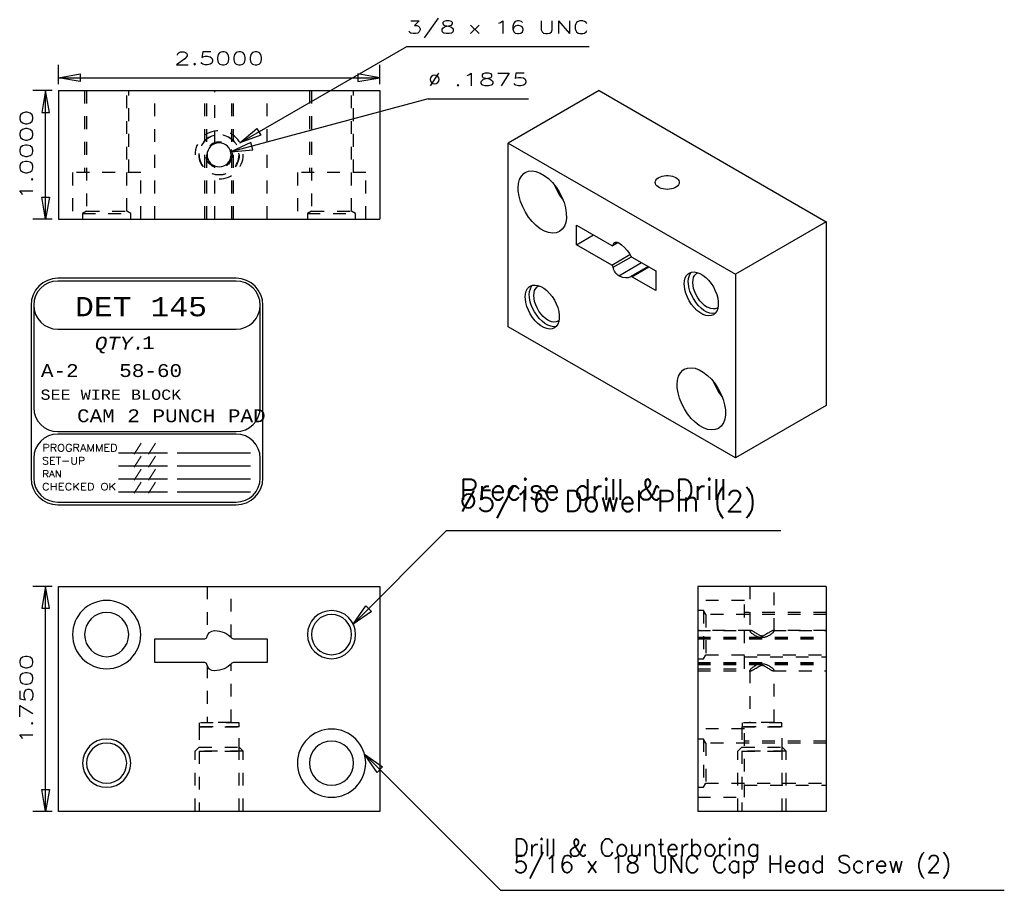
# Model space of a CAD drawing. Header units: inches. Extents: x 3 to 289, y 4 to 291.
# Tile 92 of 256: x 69.21 to 76.87, y 71.41 to 78.18. Entities that reach past the tile are written whole.
import ezdxf
from ezdxf.enums import TextEntityAlignment as Align

# ---------------------------------------------------------------- set-up
doc = ezdxf.new("R2010")
doc.units = ezdxf.units.IN
doc.header["$LTSCALE"] = 0.5
doc.header["$MEASUREMENT"] = 0
doc.linetypes.add('HIDDEN', pattern=[0.225, 0.15, -0.075])
for name, color, linetype in [('DIE', 7, 'Continuous'), ('MFB', 7, 'Continuous'), ('PLOTVIEW1', 7, 'Continuous')]:
    doc.layers.add(name, color=color, linetype=linetype)
doc.styles.add('VERO0-Simplex', font='simplex_.ttf')
doc.styles.add('VERO2-Courier New', font='cour.ttf')
doc.styles.add('VERO3-RomanS', font='romans__.ttf')
doc.styles.add('VERO8-Courier New', font='couri.ttf')

# ---------------------------------------------------------------- blocks, each defined once
blk = doc.blocks.new('ArrowheadClosed')
at = {"color": 0}
for p, q in [((0, 0), (-1, 0.176)), ((-1, 0.176), (-1, -0.176)), ((-1, -0.176), (0, 0))]:
    blk.add_line(p, q, dxfattribs=at)

msp = doc.modelspace()

# ---------------------------------------------------------------- linework, layer by layer
at = {"layer": 'DIE', "color": 56, "linetype": 'Continuous'}
for p, q in [((69.5122, 77.6801), (69.5122, 77.8301)), ((72.0122, 77.6801), (72.0122, 77.8301)), ((69.5122, 77.7301), (72.0122, 77.7301)), ((69.4622, 77.6301), (69.3122, 77.6301)), ((69.4122, 76.6301), (69.4122, 77.6301)), ((69.4622, 76.6301), (69.3122, 76.6301)), ((69.4622, 73.7723), (69.3122, 73.7723)), ((69.4122, 72.0223), (69.4122, 73.7723)), ((69.4622, 72.0223), (69.3122, 72.0223))]:
    msp.add_line(p, q, dxfattribs=at)
at = {"layer": 'DIE', "color": 9, "linetype": 'Continuous'}
for p, q in [((69.5122, 77.6301), (72.0122, 77.6301)), ((69.5122, 77.6301), (69.5122, 76.6301)), ((72.0122, 77.6301), (72.0122, 76.6301)), ((73.7193, 77.6301), (73.0122, 77.2218)), ((73.7193, 77.6301), (75.4871, 76.6094)), ((73.0122, 77.2218), (74.78, 76.2012)), ((73.0122, 75.7929), (73.0122, 77.2218)), ((73.1695, 77.0024), (73.1977, 77.0049)), ((73.1977, 77.0049), (73.2283, 77.0002)), ((73.0924, 76.9068), (73.1008, 76.9383)), ((73.1008, 76.9383), (73.1145, 76.9645)), ((73.1145, 76.9645), (73.1331, 76.9847)), ((73.1331, 76.9847), (73.1446, 76.9926)), ((73.1446, 76.9926), (73.1695, 77.0024)), ((73.2283, 77.0002), (73.2603, 76.9884)), ((73.2603, 76.9884), (73.2929, 76.9697)), ((73.2929, 76.9697), (73.325, 76.9449)), ((73.325, 76.9449), (73.3557, 76.9145)), ((74.1574, 76.925), (74.1616, 76.9341)), ((74.1616, 76.9341), (74.1685, 76.9427)), ((74.1685, 76.9427), (74.1779, 76.9504)), ((74.1779, 76.9504), (74.1834, 76.9539)), ((74.1834, 76.9539), (74.1959, 76.96)), ((74.1959, 76.96), (74.2101, 76.9647)), ((74.2101, 76.9647), (74.2254, 76.9679)), ((74.2254, 76.9679), (74.2415, 76.9695)), ((74.2415, 76.9695), (74.2578, 76.9695)), ((74.2578, 76.9695), (74.2739, 76.9679)), ((74.2739, 76.9679), (74.2893, 76.9647)), ((74.2893, 76.9647), (74.3035, 76.96)), ((74.3035, 76.96), (74.316, 76.9539)), ((74.316, 76.9539), (74.3265, 76.9467)), ((74.3265, 76.9467), (74.3346, 76.9385)), ((74.3346, 76.9385), (74.3402, 76.9296)), ((74.3402, 76.9296), (74.3431, 76.9203)), ((73.0896, 76.871), (73.0924, 76.9068)), ((73.0905, 76.8489), (73.0896, 76.871)), ((73.3557, 76.9145), (73.384, 76.8796)), ((73.3707, 76.8969), (73.3893, 76.8553)), ((73.384, 76.8796), (73.4091, 76.8411)), ((73.3893, 76.8553), (73.4122, 76.8153)), ((74.1559, 76.9156), (74.1574, 76.925)), ((74.1574, 76.9062), (74.1559, 76.9156)), ((74.1616, 76.8971), (74.1574, 76.9062)), ((74.1685, 76.8886), (74.1616, 76.8971)), ((74.1779, 76.8808), (74.1685, 76.8886)), ((74.1894, 76.8742), (74.1779, 76.8808)), ((74.2028, 76.8688), (74.1894, 76.8742)), ((74.2176, 76.8648), (74.2028, 76.8688)), ((74.2334, 76.8623), (74.2176, 76.8648)), ((74.2497, 76.8615), (74.2334, 76.8623)), ((74.266, 76.8623), (74.2497, 76.8615)), ((74.2817, 76.8648), (74.266, 76.8623)), ((74.2966, 76.8688), (74.2817, 76.8648)), ((74.3099, 76.8742), (74.2966, 76.8688)), ((74.3215, 76.8808), (74.3099, 76.8742)), ((74.3309, 76.8886), (74.3215, 76.8808)), ((74.3378, 76.8971), (74.3309, 76.8886)), ((74.342, 76.9062), (74.3378, 76.8971)), ((74.3434, 76.9156), (74.342, 76.9062)), ((74.3431, 76.9203), (74.3434, 76.9156)), ((73.0965, 76.8085), (73.0905, 76.8489)), ((73.108, 76.7667), (73.0965, 76.8085)), ((73.4091, 76.8411), (73.4303, 76.8003)), ((73.4122, 76.8153), (73.4388, 76.7782)), ((73.4303, 76.8003), (73.4468, 76.7584)), ((73.4388, 76.7782), (73.4404, 76.7762)), ((73.1246, 76.7247), (73.108, 76.7667)), ((73.1457, 76.6839), (73.1246, 76.7247)), ((73.4468, 76.7584), (73.4583, 76.7166)), ((73.4583, 76.7166), (73.4643, 76.6762)), ((69.5122, 76.6301), (72.0122, 76.6301)), ((73.1708, 76.6455), (73.1457, 76.6839)), ((73.1991, 76.6106), (73.1708, 76.6455)), ((73.4647, 76.6383), (73.4595, 76.6042)), ((73.4643, 76.6762), (73.4647, 76.6383)), ((73.2298, 76.5802), (73.1991, 76.6106)), ((73.2619, 76.5553), (73.2298, 76.5802)), ((73.2945, 76.5367), (73.2619, 76.5553)), ((73.433, 76.5512), (73.4124, 76.5338)), ((73.4488, 76.5749), (73.433, 76.5512)), ((73.4595, 76.6042), (73.4488, 76.5749)), ((73.5433, 76.5829), (73.8174, 76.4246)), ((73.5433, 76.431), (73.5433, 76.5829)), ((75.4871, 76.6094), (74.78, 76.2012)), ((75.4871, 76.6094), (75.4871, 75.1806)), ((73.3265, 76.5248), (73.2945, 76.5367)), ((73.3571, 76.5201), (73.3265, 76.5248)), ((73.3853, 76.5227), (73.3571, 76.5201)), ((73.4102, 76.5325), (73.3853, 76.5227)), ((73.4124, 76.5338), (73.4102, 76.5325)), ((73.5433, 76.431), (73.6748, 76.507)), ((73.8174, 76.2728), (73.5433, 76.431)), ((73.8174, 76.4246), (73.8194, 76.4237)), ((73.8194, 76.4237), (73.8213, 76.4232)), ((73.8213, 76.4232), (73.8231, 76.4231)), ((73.8231, 76.4231), (73.8247, 76.4235)), ((73.8247, 76.4235), (73.8254, 76.4238)), ((73.8254, 76.4238), (73.8667, 76.4477)), ((73.8254, 76.4238), (73.8267, 76.4248)), ((73.8267, 76.4248), (73.8277, 76.4263)), ((73.8277, 76.4263), (73.8284, 76.428)), ((73.8284, 76.428), (73.8286, 76.429)), ((73.8286, 76.429), (73.8305, 76.4362)), ((73.8305, 76.4362), (73.8336, 76.4422)), ((73.8336, 76.4422), (73.8378, 76.4468)), ((73.8378, 76.4468), (73.8404, 76.4486)), ((73.8404, 76.4486), (73.8461, 76.4508)), ((73.8461, 76.4508), (73.8526, 76.4514)), ((73.8526, 76.4514), (73.8596, 76.4503)), ((73.8596, 76.4503), (73.8669, 76.4476)), ((73.8669, 76.4476), (73.8717, 76.445)), ((73.8717, 76.445), (73.8718, 76.4449)), ((73.8718, 76.4449), (73.8944, 76.4295)), ((73.8944, 76.4295), (73.9163, 76.41)), ((73.9163, 76.41), (73.9368, 76.387)), ((73.9368, 76.387), (73.9554, 76.3612)), ((73.9554, 76.3612), (73.9664, 76.3428)), ((73.9664, 76.3428), (73.9679, 76.3404)), ((73.9679, 76.3404), (73.9695, 76.3382)), ((73.9695, 76.3382), (73.9714, 76.3363)), ((73.9714, 76.3363), (73.9733, 76.3347)), ((73.9733, 76.3347), (73.9746, 76.3339)), ((73.9746, 76.3339), (74.1606, 76.2265)), ((73.8175, 76.2727), (73.8174, 76.2728)), ((73.8194, 76.2714), (73.8175, 76.2727)), ((73.8213, 76.2697), (73.8194, 76.2714)), ((73.8231, 76.2677), (73.8213, 76.2697)), ((73.8247, 76.2655), (73.8231, 76.2677)), ((73.8261, 76.263), (73.8247, 76.2655)), ((73.8272, 76.2605), (73.8261, 76.263)), ((73.8281, 76.258), (73.8272, 76.2605)), ((73.8286, 76.2555), (73.8281, 76.258)), ((73.8288, 76.2539), (73.8286, 76.2555)), ((73.8309, 76.2444), (73.8288, 76.2539)), ((73.8343, 76.2348), (73.8309, 76.2444)), ((74.1015, 76.2606), (73.9666, 76.1828)), ((73.8387, 76.2254), (73.8343, 76.2348)), ((73.8441, 76.2164), (73.8387, 76.2254)), ((73.8503, 76.208), (73.8441, 76.2164)), ((73.8571, 76.2007), (73.8503, 76.208)), ((73.8643, 76.1945), (73.8571, 76.2007)), ((73.8717, 76.1897), (73.8643, 76.1945)), ((73.8718, 76.1897), (73.8717, 76.1897)), ((73.8827, 76.184), (73.8718, 76.1897)), ((73.9051, 76.1756), (73.8827, 76.184)), ((73.9264, 76.1722), (73.9051, 76.1756)), ((73.9461, 76.174), (73.9264, 76.1722)), ((73.9634, 76.1808), (73.9461, 76.174)), ((73.9664, 76.1826), (73.9634, 76.1808)), ((73.9666, 76.1828), (73.9664, 76.1826)), ((73.9674, 76.1831), (73.9666, 76.1828)), ((73.969, 76.1835), (73.9674, 76.1831)), ((73.9708, 76.1834), (73.969, 76.1835)), ((73.9727, 76.1829), (73.9708, 76.1834)), ((73.9746, 76.182), (73.9727, 76.1829)), ((74.1606, 76.0746), (73.9746, 76.182)), ((74.1606, 76.2265), (74.1606, 76.0746)), ((74.3843, 76.1501), (74.3903, 76.1724)), ((74.3903, 76.1724), (74.4, 76.1909)), ((74.4, 76.1909), (74.4133, 76.2052)), ((74.4133, 76.2052), (74.4211, 76.2105)), ((74.4137, 76.1428), (74.4157, 76.1682)), ((74.4157, 76.1682), (74.4217, 76.1905)), ((74.4211, 76.2105), (74.4388, 76.2174)), ((74.4217, 76.1905), (74.4315, 76.2091)), ((74.4315, 76.2091), (74.4381, 76.2173)), ((74.4388, 76.2174), (74.4588, 76.2192)), ((74.4502, 76.1586), (74.4552, 76.1772)), ((74.4552, 76.1772), (74.4634, 76.1927)), ((74.4588, 76.2192), (74.4805, 76.2158)), ((74.4634, 76.1927), (74.4744, 76.2045)), ((74.4744, 76.2045), (74.4809, 76.2089)), ((74.4805, 76.2158), (74.5033, 76.2073)), ((74.4809, 76.2089), (74.4896, 76.213)), ((74.5033, 76.2073), (74.5264, 76.1939)), ((74.5264, 76.1939), (74.5492, 76.1762)), ((74.5492, 76.1762), (74.5709, 76.1545)), ((74.78, 76.2012), (74.78, 74.7723)), ((73.1528, 76.0703), (73.1626, 76.0889)), ((73.1626, 76.0889), (73.1758, 76.1031)), ((73.1758, 76.1031), (73.1837, 76.1084)), ((73.1783, 76.0661), (73.1843, 76.0885)), ((73.1837, 76.1084), (73.2014, 76.1153)), ((73.1843, 76.0885), (73.194, 76.107)), ((73.194, 76.107), (73.2007, 76.1152)), ((73.2014, 76.1153), (73.2214, 76.1171)), ((73.2178, 76.0751), (73.2259, 76.0906)), ((73.2214, 76.1171), (73.2431, 76.1137)), ((73.2259, 76.0906), (73.237, 76.1024)), ((73.237, 76.1024), (73.2435, 76.1069)), ((73.2431, 76.1137), (73.2659, 76.1052)), ((73.2435, 76.1069), (73.2522, 76.1109)), ((73.2659, 76.1052), (73.289, 76.0919)), ((73.289, 76.0919), (73.3117, 76.0741)), ((74.3823, 76.1247), (74.3843, 76.1501)), ((74.3828, 76.111), (74.3823, 76.1247)), ((74.3868, 76.0824), (74.3828, 76.111)), ((74.4143, 76.1282), (74.4137, 76.1428)), ((74.4184, 76.0996), (74.4143, 76.1282)), ((74.4265, 76.0699), (74.4184, 76.0996)), ((74.4486, 76.1374), (74.4502, 76.1586)), ((74.4502, 76.1143), (74.4486, 76.1374)), ((74.4552, 76.0899), (74.4502, 76.1143)), ((74.4634, 76.0651), (74.4552, 76.0899)), ((74.5709, 76.1545), (74.5909, 76.1296)), ((74.5909, 76.1296), (74.6086, 76.1022)), ((74.6086, 76.1022), (74.6234, 76.0732)), ((73.1448, 76.0226), (73.1468, 76.048)), ((73.1453, 76.0089), (73.1448, 76.0226)), ((73.1493, 75.9803), (73.1453, 76.0089)), ((73.1468, 76.048), (73.1528, 76.0703)), ((73.1763, 76.0407), (73.1783, 76.0661)), ((73.1768, 76.0261), (73.1763, 76.0407)), ((73.181, 75.9975), (73.1768, 76.0261)), ((73.2111, 76.0353), (73.2128, 76.0565)), ((73.2128, 76.0122), (73.2111, 76.0353)), ((73.2128, 76.0565), (73.2178, 76.0751)), ((73.2178, 75.9879), (73.2128, 76.0122)), ((73.3117, 76.0741), (73.3334, 76.0524)), ((73.3334, 76.0524), (73.3535, 76.0275)), ((73.3535, 76.0275), (73.3712, 76.0002)), ((74.3947, 76.0528), (74.3868, 76.0824)), ((74.4062, 76.023), (74.3947, 76.0528)), ((74.4211, 75.994), (74.4062, 76.023)), ((74.4381, 76.0401), (74.4265, 76.0699)), ((74.4531, 76.0111), (74.4381, 76.0401)), ((74.4709, 75.9838), (74.4531, 76.0111)), ((74.4744, 76.0405), (74.4634, 76.0651)), ((74.488, 76.0169), (74.4744, 76.0405)), ((74.5038, 75.995), (74.488, 76.0169)), ((74.6234, 76.0732), (74.635, 76.0434)), ((74.635, 76.0434), (74.6429, 76.0138)), ((74.6429, 76.0138), (74.6469, 75.9852)), ((73.1572, 75.9507), (73.1493, 75.9803)), ((73.1688, 75.9209), (73.1572, 75.9507)), ((73.189, 75.9678), (73.181, 75.9975)), ((73.2007, 75.9381), (73.189, 75.9678)), ((73.2157, 75.9091), (73.2007, 75.9381)), ((73.2259, 75.963), (73.2178, 75.9879)), ((73.237, 75.9384), (73.2259, 75.963)), ((73.2506, 75.9148), (73.237, 75.9384)), ((73.3712, 76.0002), (73.386, 75.9711)), ((73.386, 75.9711), (73.3976, 75.9414)), ((73.3976, 75.9414), (73.4055, 75.9117)), ((74.4388, 75.9666), (74.4211, 75.994)), ((74.4588, 75.9417), (74.4388, 75.9666)), ((74.4805, 75.92), (74.4588, 75.9417)), ((74.491, 75.959), (74.4709, 75.9838)), ((74.5127, 75.9375), (74.491, 75.959)), ((74.5212, 75.9756), (74.5038, 75.995)), ((74.5355, 75.9199), (74.5127, 75.9375)), ((74.5399, 75.9591), (74.5212, 75.9756)), ((74.559, 75.946), (74.5399, 75.9591)), ((74.5687, 75.941), (74.559, 75.946)), ((74.5876, 75.9339), (74.5687, 75.941)), ((74.6057, 75.931), (74.5876, 75.9339)), ((74.6224, 75.9325), (74.6057, 75.931)), ((74.6372, 75.9383), (74.6224, 75.9325)), ((74.6429, 75.9345), (74.635, 75.914)), ((74.645, 75.9438), (74.6372, 75.9383)), ((74.6469, 75.9585), (74.6429, 75.9345)), ((74.6469, 75.9852), (74.6469, 75.9585)), ((73.1837, 75.8919), (73.1688, 75.9209)), ((73.2014, 75.8645), (73.1837, 75.8919)), ((73.2214, 75.8396), (73.2014, 75.8645)), ((73.2335, 75.8818), (73.2157, 75.9091)), ((73.2535, 75.857), (73.2335, 75.8818)), ((73.2664, 75.893), (73.2506, 75.9148)), ((73.2753, 75.8354), (73.2535, 75.857)), ((73.2838, 75.8735), (73.2664, 75.893)), ((73.3024, 75.857), (73.2838, 75.8735)), ((73.3216, 75.844), (73.3024, 75.857)), ((73.4055, 75.9117), (73.4095, 75.8831)), ((73.4095, 75.8564), (73.4055, 75.8325)), ((73.4095, 75.8831), (73.4095, 75.8564)), ((74.5033, 75.9023), (74.4805, 75.92)), ((74.5264, 75.8889), (74.5033, 75.9023)), ((74.5492, 75.8804), (74.5264, 75.8889)), ((74.5586, 75.9067), (74.5355, 75.9199)), ((74.5709, 75.877), (74.5492, 75.8804)), ((74.5814, 75.8984), (74.5586, 75.9067)), ((74.5909, 75.8788), (74.5709, 75.877)), ((74.603, 75.8951), (74.5814, 75.8984)), ((74.6086, 75.8857), (74.5909, 75.8788)), ((74.623, 75.8971), (74.603, 75.8951)), ((74.6234, 75.8976), (74.6086, 75.8857)), ((74.635, 75.914), (74.6234, 75.8976)), ((74.78, 74.7723), (73.0122, 75.7929)), ((73.2431, 75.818), (73.2214, 75.8396)), ((73.2659, 75.8002), (73.2431, 75.818)), ((73.289, 75.7869), (73.2659, 75.8002)), ((73.2981, 75.8178), (73.2753, 75.8354)), ((73.3117, 75.7783), (73.289, 75.7869)), ((73.3212, 75.8046), (73.2981, 75.8178)), ((73.3439, 75.7963), (73.3212, 75.8046)), ((73.3312, 75.8389), (73.3216, 75.844)), ((73.3502, 75.8318), (73.3312, 75.8389)), ((73.3656, 75.7931), (73.3439, 75.7963)), ((73.3683, 75.829), (73.3502, 75.8318)), ((73.3712, 75.7837), (73.3535, 75.7767)), ((73.3855, 75.795), (73.3656, 75.7931)), ((73.385, 75.8305), (73.3683, 75.829)), ((73.386, 75.7955), (73.3712, 75.7837)), ((73.3997, 75.8362), (73.385, 75.8305)), ((73.3976, 75.812), (73.386, 75.7955)), ((73.4055, 75.8325), (73.3976, 75.812)), ((73.4076, 75.8418), (73.3997, 75.8362)), ((73.3334, 75.7749), (73.3117, 75.7783)), ((73.3535, 75.7767), (73.3334, 75.7749)), ((74.407, 75.4714), (74.4351, 75.474)), ((74.4351, 75.474), (74.4657, 75.4693)), ((74.3298, 75.3759), (74.3382, 75.4074)), ((74.3382, 75.4074), (74.3519, 75.4336)), ((74.3519, 75.4336), (74.3705, 75.4537)), ((74.3705, 75.4537), (74.382, 75.4616)), ((74.382, 75.4616), (74.407, 75.4714)), ((74.4657, 75.4693), (74.4978, 75.4574)), ((74.4978, 75.4574), (74.5303, 75.4388)), ((74.5303, 75.4388), (74.5624, 75.4139)), ((74.5624, 75.4139), (74.5931, 75.3836)), ((74.327, 75.34), (74.3298, 75.3759)), ((74.3279, 75.318), (74.327, 75.34)), ((74.5931, 75.3836), (74.6214, 75.3487)), ((74.6082, 75.3659), (74.6267, 75.3243)), ((74.6214, 75.3487), (74.6465, 75.3102)), ((74.6267, 75.3243), (74.6497, 75.2844)), ((74.334, 75.2776), (74.3279, 75.318)), ((74.3454, 75.2357), (74.334, 75.2776)), ((74.6465, 75.3102), (74.6677, 75.2694)), ((74.6497, 75.2844), (74.6762, 75.2473)), ((74.6677, 75.2694), (74.6842, 75.2275)), ((74.6762, 75.2473), (74.6778, 75.2453)), ((74.362, 75.1938), (74.3454, 75.2357)), ((74.3832, 75.153), (74.362, 75.1938)), ((74.6842, 75.2275), (74.6957, 75.1857)), ((74.6957, 75.1857), (74.7017, 75.1452)), ((75.4871, 75.1806), (74.78, 74.7723)), ((74.4083, 75.1146), (74.3832, 75.153)), ((74.4366, 75.0796), (74.4083, 75.1146)), ((74.7022, 75.1074), (74.6969, 75.0733)), ((74.7017, 75.1452), (74.7022, 75.1074)), ((74.4672, 75.0493), (74.4366, 75.0796)), ((74.4993, 75.0244), (74.4672, 75.0493)), ((74.5319, 75.0058), (74.4993, 75.0244)), ((74.6704, 75.0202), (74.6499, 75.0029)), ((74.6862, 75.0439), (74.6704, 75.0202)), ((74.6969, 75.0733), (74.6862, 75.0439)), ((74.564, 74.9939), (74.5319, 75.0058)), ((74.5945, 74.9892), (74.564, 74.9939)), ((74.6227, 74.9918), (74.5945, 74.9892)), ((74.6477, 75.0016), (74.6227, 74.9918)), ((74.6499, 75.0029), (74.6477, 75.0016)), ((69.5122, 73.7723), (72.0122, 73.7723)), ((69.5122, 72.0223), (69.5122, 73.7723)), ((72.0122, 73.7723), (72.0122, 72.0223)), ((75.4871, 73.7723), (74.4871, 73.7723)), ((74.4871, 73.7723), (74.4871, 72.0223)), ((75.4871, 73.7723), (75.4871, 72.0223)), ((70.2632, 73.3653), (70.6509, 73.3653)), ((70.2632, 73.1793), (70.2632, 73.3653)), ((70.8733, 73.3653), (71.1362, 73.3653)), ((71.1362, 73.3653), (71.1362, 73.1793)), ((70.6509, 73.1793), (70.2632, 73.1793)), ((71.1362, 73.1793), (70.8733, 73.1793)), ((72.0122, 72.0223), (69.5122, 72.0223)), ((75.4871, 72.0223), (74.4871, 72.0223))]:
    msp.add_line(p, q, dxfattribs=at)
at = {"layer": 'DIE', "color": 254, "linetype": 'HIDDEN'}
for p, q in [((69.7154, 77.6301), (69.7154, 76.9926)), ((69.731, 77.6301), (69.731, 76.6926)), ((70.0435, 76.6926), (70.0435, 77.6301)), ((70.0591, 76.9926), (70.0591, 77.6301)), ((70.2632, 76.6301), (70.2632, 77.6301)), ((70.6509, 76.6301), (70.6509, 77.6301)), ((70.6667, 76.6301), (70.6667, 77.6301)), ((70.7278, 77.2172), (70.7278, 77.6301)), ((70.7278, 77.2172), (70.7278, 77.6301)), ((70.8616, 76.6301), (70.8616, 77.6301)), ((70.8733, 76.6301), (70.8733, 77.6301)), ((71.1362, 76.6301), (71.1362, 77.6301)), ((71.4654, 77.6301), (71.4654, 76.9926)), ((71.481, 77.6301), (71.481, 76.6926)), ((71.7935, 76.6926), (71.7935, 77.6301)), ((71.8091, 76.9926), (71.8091, 77.6301)), ((70.7278, 77.2172), (70.7278, 77.2172)), ((70.6685, 77.1311), (70.6686, 77.1336)), ((70.6685, 77.1298), (70.6685, 77.1311)), ((70.6686, 77.1336), (70.6687, 77.1361)), ((70.6687, 77.1361), (70.6688, 77.1378)), ((70.7278, 76.6301), (70.7278, 77.0429)), ((70.7278, 76.6301), (70.7278, 77.0429)), ((70.7278, 77.0429), (70.7278, 77.0429)), ((70.1529, 76.9926), (69.6216, 76.9926)), ((69.6216, 76.9926), (69.6216, 76.6301)), ((70.1529, 76.6301), (70.1529, 76.9926)), ((71.9029, 76.9926), (71.3716, 76.9926)), ((71.3716, 76.9926), (71.3716, 76.6301)), ((71.9029, 76.6301), (71.9029, 76.9926)), ((69.731, 76.6926), (69.6997, 76.6745)), ((69.6997, 76.6745), (69.6997, 76.6301)), ((69.6997, 76.6745), (70.0747, 76.6745)), ((69.731, 76.6926), (70.0435, 76.6926)), ((70.0747, 76.6745), (70.0435, 76.6926)), ((70.0747, 76.6301), (70.0747, 76.6745)), ((71.481, 76.6926), (71.4497, 76.6745)), ((71.4497, 76.6745), (71.4497, 76.6301)), ((71.4497, 76.6745), (71.8247, 76.6745)), ((71.481, 76.6926), (71.7935, 76.6926)), ((71.8247, 76.6745), (71.7935, 76.6926)), ((71.8247, 76.6301), (71.8247, 76.6745)), ((70.6685, 73.7723), (70.6685, 73.3861)), ((70.856, 73.3762), (70.856, 73.7723)), ((74.8934, 73.7723), (74.8934, 73.4253)), ((75.0809, 73.4253), (75.0809, 73.7723)), ((74.8496, 73.663), (74.4871, 73.663)), ((74.8496, 73.1317), (74.8496, 73.663)), ((74.5316, 73.5848), (74.4871, 73.5848)), ((74.5316, 73.5848), (74.5316, 73.2098)), ((74.5496, 73.5536), (74.5316, 73.5848)), ((75.4871, 73.5692), (74.8496, 73.5692)), ((74.5496, 73.5536), (74.5496, 73.2411)), ((75.4871, 73.5536), (74.5496, 73.5536)), ((74.9006, 73.4286), (74.4871, 73.4286)), ((74.4871, 73.4286), (74.8999, 73.4286)), ((74.4871, 73.4286), (74.8999, 73.4286)), ((74.8936, 73.4264), (74.8934, 73.4253)), ((74.8934, 73.4253), (74.8934, 73.4252)), ((74.8934, 73.4252), (74.8937, 73.4237)), ((74.8944, 73.4274), (74.8936, 73.4264)), ((74.8937, 73.4237), (74.8945, 73.4219)), ((74.8957, 73.4281), (74.8944, 73.4274)), ((74.8945, 73.4219), (74.8958, 73.4198)), ((74.8976, 73.4285), (74.8957, 73.4281)), ((74.8958, 73.4198), (74.8977, 73.4175)), ((74.8999, 73.4286), (74.8976, 73.4285)), ((74.8977, 73.4175), (74.9, 73.415)), ((74.8999, 73.4286), (74.8999, 73.4286)), ((74.9006, 73.4286), (74.8999, 73.4286)), ((74.9, 73.415), (74.9028, 73.4122)), ((74.9016, 73.4286), (74.9006, 73.4286)), ((74.9034, 73.4283), (74.9016, 73.4286)), ((74.9016, 73.4286), (74.9016, 73.4286)), ((74.9028, 73.4122), (74.906, 73.4093)), ((74.9054, 73.4278), (74.9034, 73.4283)), ((74.9083, 73.4268), (74.9054, 73.4278)), ((74.906, 73.4093), (74.9101, 73.406)), ((74.9114, 73.4255), (74.9083, 73.4268)), ((74.9101, 73.406), (74.9147, 73.4025)), ((74.9147, 73.4239), (74.9114, 73.4255)), ((74.9182, 73.422), (74.9147, 73.4239)), ((74.9235, 73.419), (74.9182, 73.422)), ((74.9291, 73.4155), (74.9235, 73.419)), ((74.935, 73.4118), (74.9291, 73.4155)), ((74.941, 73.4079), (74.935, 73.4118)), ((74.9474, 73.4037), (74.941, 73.4079)), ((74.9539, 73.3996), (74.9474, 73.4037)), ((75.0326, 73.4075), (75.0251, 73.4026)), ((75.0398, 73.4121), (75.0326, 73.4075)), ((75.0466, 73.4164), (75.0398, 73.4121)), ((75.0513, 73.4193), (75.0466, 73.4164)), ((75.0558, 73.4219), (75.0513, 73.4193)), ((75.06, 73.4241), (75.0558, 73.4219)), ((75.0566, 73.4004), (75.0616, 73.404)), ((75.0639, 73.426), (75.06, 73.4241)), ((75.0616, 73.404), (75.0662, 73.4077)), ((75.0663, 73.427), (75.0639, 73.426)), ((75.0662, 73.4077), (75.0703, 73.4112)), ((75.0686, 73.4278), (75.0663, 73.427)), ((75.0707, 73.4283), (75.0686, 73.4278)), ((75.0703, 73.4112), (75.0728, 73.4135)), ((75.0726, 73.4286), (75.0707, 73.4283)), ((75.0736, 73.4286), (75.0726, 73.4286)), ((75.0726, 73.4286), (75.0726, 73.4286)), ((75.0728, 73.4135), (75.075, 73.4157)), ((75.0743, 73.4286), (75.0736, 73.4286)), ((75.4871, 73.4286), (75.0736, 73.4286)), ((75.0743, 73.4286), (75.0743, 73.4286)), ((75.0743, 73.4286), (75.4871, 73.4286)), ((75.0743, 73.4286), (75.4871, 73.4286)), ((75.0764, 73.4285), (75.0743, 73.4286)), ((75.075, 73.4157), (75.0768, 73.4178)), ((75.078, 73.4282), (75.0764, 73.4285)), ((75.0768, 73.4178), (75.0784, 73.4198)), ((75.0792, 73.4278), (75.078, 73.4282)), ((75.0784, 73.4198), (75.0796, 73.4216)), ((75.0801, 73.4272), (75.0792, 73.4278)), ((75.0796, 73.4216), (75.0804, 73.4233)), ((75.0806, 73.4264), (75.0801, 73.4272)), ((75.0804, 73.4233), (75.0808, 73.4245)), ((75.0809, 73.4255), (75.0806, 73.4264)), ((75.0808, 73.4245), (75.0809, 73.4253)), ((75.0809, 73.4253), (75.0809, 73.4255)), ((74.4871, 73.3786), (75.4871, 73.3786)), ((74.4871, 73.3704), (75.4871, 73.3704)), ((74.4871, 73.3653), (75.4871, 73.3653)), ((74.9147, 73.4025), (74.9198, 73.3989)), ((74.9198, 73.3989), (74.9254, 73.3953)), ((74.9254, 73.3953), (74.9321, 73.3915)), ((74.9321, 73.3915), (74.9392, 73.3878)), ((74.9392, 73.3878), (74.9445, 73.3854)), ((74.9445, 73.3854), (74.95, 73.3832)), ((74.95, 73.3832), (74.9557, 73.3812)), ((74.9607, 73.3955), (74.9539, 73.3996)), ((74.9557, 73.3812), (74.9612, 73.3796)), ((74.9677, 73.3917), (74.9607, 73.3955)), ((74.9612, 73.3796), (74.9669, 73.3782)), ((74.9669, 73.3782), (74.9709, 73.3775)), ((74.9709, 73.3901), (74.9677, 73.3917)), ((74.9742, 73.3887), (74.9709, 73.3901)), ((74.9709, 73.3775), (74.9749, 73.3769)), ((74.9776, 73.3875), (74.9742, 73.3887)), ((74.9749, 73.3769), (74.979, 73.3765)), ((74.9811, 73.3867), (74.9776, 73.3875)), ((74.979, 73.3765), (74.983, 73.3762)), ((74.9835, 73.3863), (74.9811, 73.3867)), ((74.983, 73.3762), (74.9871, 73.3761)), ((74.986, 73.3861), (74.9835, 73.3863)), ((74.9885, 73.3861), (74.986, 73.3861)), ((74.9871, 73.3761), (74.9911, 73.3762)), ((74.991, 73.3863), (74.9885, 73.3861)), ((74.9938, 73.3868), (74.991, 73.3863)), ((74.9911, 73.3762), (74.9952, 73.3765)), ((74.9966, 73.3876), (74.9938, 73.3868)), ((74.9952, 73.3765), (74.9994, 73.3769)), ((74.9994, 73.3885), (74.9966, 73.3876)), ((75.002, 73.3895), (74.9994, 73.3885)), ((74.9994, 73.3769), (75.0034, 73.3775)), ((75.0073, 73.3921), (75.002, 73.3895)), ((75.0034, 73.3775), (75.0089, 73.3786)), ((75.0125, 73.3949), (75.0073, 73.3921)), ((75.0089, 73.3786), (75.0142, 73.3799)), ((75.0174, 73.3978), (75.0125, 73.3949)), ((75.0142, 73.3799), (75.0195, 73.3815)), ((75.0251, 73.4026), (75.0174, 73.3978)), ((75.0195, 73.3815), (75.0246, 73.3833)), ((75.0246, 73.3833), (75.0317, 73.3863)), ((75.0317, 73.3863), (75.0385, 73.3895)), ((75.0385, 73.3895), (75.045, 73.3931)), ((75.045, 73.3931), (75.051, 73.3967)), ((75.051, 73.3967), (75.0566, 73.4004)), ((74.4871, 73.2098), (74.5316, 73.2098)), ((74.4871, 73.1793), (75.4871, 73.1793)), ((74.4871, 73.1743), (75.4871, 73.1743)), ((74.5316, 73.2098), (74.5496, 73.2411)), ((74.5496, 73.2411), (75.4871, 73.2411)), ((74.8496, 73.2255), (75.4871, 73.2255)), ((70.6685, 73.1586), (70.6685, 72.7147)), ((70.856, 72.7147), (70.856, 73.1685)), ((74.4871, 73.166), (75.4871, 73.166)), ((74.4871, 73.1317), (74.8496, 73.1317)), ((74.4871, 73.116), (74.9006, 73.116)), ((74.4871, 73.116), (74.8999, 73.116)), ((74.4871, 73.116), (74.8999, 73.116)), ((74.8938, 73.1214), (74.8934, 73.1202)), ((74.8934, 73.1202), (74.8934, 73.1194)), ((74.8934, 73.1194), (74.8934, 72.7147)), ((74.8934, 73.1194), (74.8934, 73.1191)), ((74.8934, 73.1191), (74.8936, 73.1182)), ((74.8936, 73.1182), (74.8941, 73.1175)), ((74.8946, 73.123), (74.8938, 73.1214)), ((74.8941, 73.1175), (74.895, 73.1169)), ((74.8958, 73.1248), (74.8946, 73.123)), ((74.895, 73.1169), (74.8962, 73.1164)), ((74.8974, 73.1268), (74.8958, 73.1248)), ((74.8962, 73.1164), (74.8979, 73.1161)), ((74.8992, 73.1289), (74.8974, 73.1268)), ((74.8979, 73.1161), (74.8999, 73.116)), ((74.9014, 73.1311), (74.8992, 73.1289)), ((74.8999, 73.116), (74.8999, 73.116)), ((74.8999, 73.116), (74.9006, 73.116)), ((74.9006, 73.116), (74.9017, 73.1161)), ((74.9039, 73.1335), (74.9014, 73.1311)), ((74.9017, 73.1161), (74.9036, 73.1164)), ((74.9017, 73.1161), (74.9017, 73.1161)), ((74.9036, 73.1164), (74.9057, 73.1169)), ((74.908, 73.137), (74.9039, 73.1335)), ((74.9057, 73.1169), (74.9079, 73.1177)), ((74.9079, 73.1177), (74.9103, 73.1186)), ((74.9126, 73.1406), (74.908, 73.137)), ((74.9103, 73.1186), (74.9142, 73.1205)), ((74.9177, 73.1443), (74.9126, 73.1406)), ((74.9142, 73.1205), (74.9185, 73.1228)), ((74.9232, 73.1479), (74.9177, 73.1443)), ((74.9185, 73.1228), (74.923, 73.1254)), ((74.923, 73.1254), (74.9276, 73.1282)), ((74.9292, 73.1516), (74.9232, 73.1479)), ((74.9276, 73.1282), (74.9345, 73.1325)), ((74.9357, 73.1551), (74.9292, 73.1516)), ((74.9345, 73.1325), (74.9416, 73.1372)), ((74.9425, 73.1584), (74.9357, 73.1551)), ((74.9416, 73.1372), (74.9491, 73.142)), ((74.9497, 73.1613), (74.9425, 73.1584)), ((74.9491, 73.142), (74.9568, 73.1468)), ((74.9548, 73.1631), (74.9497, 73.1613)), ((74.96, 73.1647), (74.9548, 73.1631)), ((74.9568, 73.1468), (74.9618, 73.1498)), ((74.9654, 73.1661), (74.96, 73.1647)), ((74.9618, 73.1498), (74.9669, 73.1526)), ((74.9708, 73.1671), (74.9654, 73.1661)), ((74.9669, 73.1526), (74.9722, 73.1551)), ((74.9749, 73.1677), (74.9708, 73.1671)), ((74.9722, 73.1551), (74.9749, 73.1562)), ((74.979, 73.1682), (74.9749, 73.1677)), ((74.9749, 73.1562), (74.9776, 73.1571)), ((74.9776, 73.1571), (74.9804, 73.1578)), ((74.9831, 73.1684), (74.979, 73.1682)), ((74.9804, 73.1578), (74.9833, 73.1583)), ((74.9872, 73.1685), (74.9831, 73.1684)), ((74.9833, 73.1583), (74.9857, 73.1586)), ((74.9857, 73.1586), (74.9882, 73.1586)), ((74.9912, 73.1684), (74.9872, 73.1685)), ((74.9882, 73.1586), (74.9907, 73.1584)), ((74.9907, 73.1584), (74.9931, 73.158)), ((74.9952, 73.1682), (74.9912, 73.1684)), ((74.9931, 73.158), (74.9966, 73.1571)), ((74.9993, 73.1678), (74.9952, 73.1682)), ((74.9966, 73.1571), (75, 73.1559)), ((75.0033, 73.1672), (74.9993, 73.1678)), ((75, 73.1559), (75.0033, 73.1545)), ((75.0073, 73.1664), (75.0033, 73.1672)), ((75.0033, 73.1545), (75.0065, 73.153)), ((75.0065, 73.153), (75.0136, 73.1492)), ((75.013, 73.1651), (75.0073, 73.1664)), ((75.0186, 73.1634), (75.013, 73.1651)), ((75.0136, 73.1492), (75.0203, 73.1451)), ((75.0243, 73.1614), (75.0186, 73.1634)), ((75.0203, 73.1451), (75.0269, 73.1409)), ((75.0297, 73.1592), (75.0243, 73.1614)), ((75.0269, 73.1409), (75.0332, 73.1368)), ((75.035, 73.1568), (75.0297, 73.1592)), ((75.0332, 73.1368), (75.0392, 73.1329)), ((75.0422, 73.1532), (75.035, 73.1568)), ((75.0392, 73.1329), (75.0451, 73.1291)), ((75.0488, 73.1493), (75.0422, 73.1532)), ((75.0451, 73.1291), (75.0507, 73.1257)), ((75.0544, 73.1457), (75.0488, 73.1493)), ((75.0507, 73.1257), (75.056, 73.1226)), ((75.0596, 73.1421), (75.0544, 73.1457)), ((75.056, 73.1226), (75.0595, 73.1208)), ((75.0595, 73.1208), (75.0628, 73.1191)), ((75.0641, 73.1387), (75.0596, 73.1421)), ((75.0628, 73.1191), (75.066, 73.1178)), ((75.0682, 73.1353), (75.0641, 73.1387)), ((75.066, 73.1178), (75.0688, 73.1168)), ((75.0715, 73.1324), (75.0682, 73.1353)), ((75.0688, 73.1168), (75.0708, 73.1163)), ((75.0708, 73.1163), (75.0726, 73.116)), ((75.0743, 73.1297), (75.0715, 73.1324)), ((75.0726, 73.116), (75.0736, 73.116)), ((75.0726, 73.116), (75.0726, 73.116)), ((75.0736, 73.116), (75.0743, 73.116)), ((75.0736, 73.116), (75.4871, 73.116)), ((75.0766, 73.1272), (75.0743, 73.1297)), ((75.0743, 73.116), (75.0767, 73.1162)), ((75.0743, 73.116), (75.0743, 73.116)), ((75.0743, 73.116), (75.4871, 73.116)), ((75.0743, 73.116), (75.4871, 73.116)), ((75.0784, 73.1249), (75.0766, 73.1272)), ((75.0767, 73.1162), (75.0785, 73.1166)), ((75.0797, 73.1228), (75.0784, 73.1249)), ((75.0785, 73.1166), (75.0799, 73.1173)), ((75.0806, 73.121), (75.0797, 73.1228)), ((75.0799, 73.1173), (75.0806, 73.1182)), ((75.0809, 73.1195), (75.0806, 73.121)), ((75.0806, 73.1182), (75.0809, 73.1194)), ((75.0809, 73.1194), (75.0809, 73.1195)), ((75.0809, 72.7147), (75.0809, 73.1194)), ((70.6685, 72.7147), (70.6601, 72.7098)), ((70.856, 72.7147), (70.6685, 72.7147)), ((70.8644, 72.7098), (70.856, 72.7147)), ((74.8934, 72.7147), (74.885, 72.7098)), ((75.0809, 72.7147), (74.8934, 72.7147)), ((75.0892, 72.7098), (75.0809, 72.7147)), ((70.6072, 72.6793), (70.606, 72.6786)), ((70.606, 72.6786), (70.9185, 72.6786)), ((70.606, 72.6786), (70.606, 72.4911)), ((70.6072, 72.7098), (70.6072, 72.6793)), ((70.9172, 72.7098), (70.6072, 72.7098)), ((70.9172, 72.6793), (70.6072, 72.6793)), ((70.9172, 72.6793), (70.9172, 72.7098)), ((70.9185, 72.6786), (70.9172, 72.6793)), ((70.9185, 72.4911), (70.9185, 72.6786)), ((74.8496, 72.663), (74.4871, 72.663)), ((74.8321, 72.6793), (74.8309, 72.6786)), ((74.8309, 72.6786), (75.1434, 72.6786)), ((74.8309, 72.6786), (74.8309, 72.4911)), ((75.1421, 72.7098), (74.8321, 72.7098)), ((74.8321, 72.7098), (74.8321, 72.6793)), ((75.1421, 72.6793), (74.8321, 72.6793)), ((74.8496, 72.1317), (74.8496, 72.663)), ((75.1421, 72.6793), (75.1421, 72.7098)), ((75.1434, 72.6786), (75.1421, 72.6793)), ((75.1434, 72.4911), (75.1434, 72.6786)), ((74.5316, 72.5848), (74.4871, 72.5848)), ((74.5316, 72.5848), (74.5316, 72.2098)), ((74.5496, 72.5536), (74.5316, 72.5848)), ((75.4871, 72.5692), (74.8496, 72.5692)), ((70.606, 72.5223), (70.5747, 72.4911)), ((70.5747, 72.0223), (70.5747, 72.4911)), ((70.9497, 72.4911), (70.5747, 72.4911)), ((70.606, 72.5223), (70.9185, 72.5223)), ((70.606, 72.4911), (70.9185, 72.4911)), ((70.606, 72.4911), (70.606, 72.0223)), ((70.9185, 72.5223), (70.9497, 72.4911)), ((70.9185, 72.0223), (70.9185, 72.4911)), ((70.9497, 72.0223), (70.9497, 72.4911)), ((74.5496, 72.5536), (74.5496, 72.2411)), ((75.4871, 72.5536), (74.5496, 72.5536)), ((74.8309, 72.5223), (74.7996, 72.4911)), ((74.7996, 72.0223), (74.7996, 72.4911)), ((75.1746, 72.4911), (74.7996, 72.4911)), ((74.8309, 72.5223), (75.1434, 72.5223)), ((74.8309, 72.4911), (75.1434, 72.4911)), ((74.8309, 72.4911), (74.8309, 72.0223)), ((75.1434, 72.5223), (75.1746, 72.4911)), ((75.1434, 72.0223), (75.1434, 72.4911)), ((75.1746, 72.0223), (75.1746, 72.4911)), ((74.4871, 72.2098), (74.5316, 72.2098)), ((74.5316, 72.2098), (74.5496, 72.2411)), ((74.5496, 72.2411), (75.4871, 72.2411)), ((74.8496, 72.2255), (75.4871, 72.2255)), ((74.4871, 72.1317), (74.8496, 72.1317))]:
    msp.add_line(p, q, dxfattribs=at)
at = {"layer": 'DIE', "color": 4, "linetype": 'Continuous'}
for p, q in [((73.8286, 76.429), (73.8633, 76.4491)), ((73.8174, 76.2728), (73.9594, 76.3547)), ((73.8286, 76.2555), (73.9703, 76.3373)), ((73.8717, 76.1897), (74.048, 76.2915)), ((73.8718, 76.1897), (74.048, 76.2915)), ((73.9746, 76.182), (74.1062, 76.2579))]:
    msp.add_line(p, q, dxfattribs=at)
at = {"layer": 'DIE', "color": 254, "linetype": 'HIDDEN'}
for radius in [0.1563, 0.1021]:
    msp.add_circle((70.7622, 77.1301), radius, dxfattribs=at)
at = {"layer": 'DIE', "color": 254, "linetype": 'HIDDEN', "extrusion": (0, 0, -1)}
msp.add_circle((-70.7622, 77.1301), 0.155, dxfattribs=at)
at = {"layer": 'DIE', "color": 9, "linetype": 'Continuous', "extrusion": (0, 0, -1)}
for centre, radius in [((-70.7622, 77.1301), 0.0937), ((-69.8872, 73.3973), 0.2656), ((-69.8872, 73.3973), 0.1719), ((-71.6372, 73.3973), 0.1875), ((-71.6372, 73.3973), 0.1563), ((-71.6372, 72.3973), 0.2656), ((-69.8872, 72.3973), 0.1875), ((-71.6372, 72.3973), 0.1719), ((-69.8872, 72.3973), 0.1563)]:
    msp.add_circle(centre, radius, dxfattribs=at)
at = {"layer": 'DIE', "color": 254, "linetype": 'HIDDEN'}
for centre, radius, start, end in [((70.7622, 77.1301), 0.1875, 270, 180), ((70.7636, 77.1268), 0.0973, 111.6375, 114.68897)]:
    msp.add_arc(centre, radius, start, end, dxfattribs=at)
at = {"layer": 'DIE', "color": 254, "linetype": 'HIDDEN', "extrusion": (0, 0, -1)}
msp.add_arc((-70.7698, 77.1477), 0.113, 291.84816, 294.4631, dxfattribs=at)
at = {"layer": 'DIE', "color": 9, "linetype": 'Continuous', "extrusion": (0, 0, -1)}
for centre, radius, start, end in [((-70.7261, 73.3683), 0.0603, 9.80234, 91.53279), ((-70.7272, 73.2445), 0.1842, 90.1745, 136.86346), ((-70.7272, 73.3002), 0.1842, 223.13654, 269.8255), ((-70.7261, 73.1763), 0.0603, 268.46721, 350.19766)]:
    msp.add_arc(centre, radius, start, end, dxfattribs=at)
at = {"layer": 'DIE', "color": 9, "linetype": 'Continuous'}
for centre, radius, start, end in [((70.7278, 73.4296), 0.001, 268.46721, 269.8255), ((70.6509, 73.3813), 0.016, 270, 350.19766), ((70.8733, 73.3813), 0.016, 223.13654, 270), ((70.6509, 73.1633), 0.016, 9.80234, 90), ((70.8733, 73.1633), 0.016, 90, 136.86346), ((70.7278, 73.115), 0.001, 90.1745, 91.53279)]:
    msp.add_arc(centre, radius, start, end, dxfattribs=at)
at = {"layer": 'MFB', "color": 56, "linetype": 'Continuous'}
for p, q in [((70.9246, 77.2238), (72.2224, 77.9731)), ((72.2224, 77.9731), (73.6424, 77.9731)), ((72.389, 77.566), (70.8528, 77.1543)), ((72.389, 77.566), (73.169, 77.566)), ((71.8059, 73.4792), (72.533, 74.2063)), ((72.533, 74.2063), (75.133, 74.2063)), ((71.8935, 72.4671), (72.9526, 71.408)), ((72.9526, 71.408), (76.8726, 71.408))]:
    msp.add_line(p, q, dxfattribs=at)
at = {"layer": 'PLOTVIEW1', "color": 7, "linetype": 'Continuous'}
for p, q in [((70.8945, 76.1693), (69.507, 76.1693)), ((70.8945, 76.1483), (69.507, 76.1483)), ((69.2985, 75.9608), (69.2985, 74.6156)), ((69.3195, 75.9608), (69.3195, 75.1639)), ((71.082, 75.1639), (71.082, 75.9608)), ((71.103, 74.6156), (71.103, 75.9608)), ((69.507, 75.7733), (70.8945, 75.7733)), ((69.507, 74.9764), (70.8945, 74.9764)), ((70.8945, 74.9577), (69.507, 74.9577)), ((69.9785, 74.8111), (70.3597, 74.8111)), ((70.4354, 74.8111), (71.0063, 74.8111)), ((69.3195, 74.7702), (69.3195, 74.6156)), ((69.9785, 74.7099), (70.3597, 74.7099)), ((70.4354, 74.7099), (71.0063, 74.7099)), ((71.082, 74.6156), (71.082, 74.7702)), ((69.9785, 74.6087), (70.3597, 74.6087)), ((70.4354, 74.6087), (71.0063, 74.6087)), ((69.9785, 74.5075), (70.3597, 74.5075)), ((70.4354, 74.5075), (71.0063, 74.5075)), ((69.507, 74.4281), (70.8945, 74.4281)), ((69.507, 74.4071), (70.8945, 74.4071))]:
    msp.add_line(p, q, dxfattribs=at)
for centre, radius, start, end in [((69.507, 75.9608), 0.2085, 90, 180), ((70.8945, 75.9608), 0.2085, 0, 90), ((69.507, 75.9608), 0.1875, 90, 180), ((69.507, 75.9608), 0.1875, 90, 270), ((70.8945, 75.9608), 0.1875, 0, 90), ((70.8945, 75.9608), 0.1875, 270, 90), ((69.507, 75.1639), 0.1875, 180, 270), ((70.8945, 75.1639), 0.1875, 270, 0), ((69.507, 74.7702), 0.1875, 90, 180), ((70.8945, 74.7702), 0.1875, 0, 90), ((69.507, 74.6156), 0.2085, 180, 270), ((69.507, 74.6156), 0.1875, 180, 270), ((70.8945, 74.6156), 0.1875, 270, 0), ((70.8945, 74.6156), 0.2085, 270, 0)]:
    msp.add_arc(centre, radius, start, end, dxfattribs=at)

# ---------------------------------------------------------------- block references
at = {"layer": 'DIE', "color": 56, "linetype": 'Continuous', "extrusion": (0, 0, -1), "xscale": 0.170138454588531, "yscale": 0.170138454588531, "zscale": 0.170138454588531}
msp.add_blockref('ArrowheadClosed', (-69.5122, 77.7301), dxfattribs=at)
at = {"layer": 'DIE', "color": 56, "linetype": 'Continuous', "xscale": 0.170138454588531, "yscale": 0.170138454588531, "zscale": 0.170138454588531}
msp.add_blockref('ArrowheadClosed', (72.0122, 77.7301), dxfattribs=at)
at = {"layer": 'DIE', "color": 56, "linetype": 'Continuous', "xscale": 0.170138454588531, "yscale": 0.170138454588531, "zscale": 0.170138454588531, "rotation": 90}
for p in [(69.4122, 77.6301), (69.4122, 73.7723)]:
    msp.add_blockref('ArrowheadClosed', p, dxfattribs=at)
at = {"layer": 'DIE', "color": 56, "linetype": 'Continuous', "extrusion": (0, 0, -1), "xscale": 0.170138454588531, "yscale": 0.170138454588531, "zscale": 0.170138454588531, "rotation": 270}
for p in [(-69.4122, 76.6301), (-69.4122, 72.0223)]:
    msp.add_blockref('ArrowheadClosed', p, dxfattribs=at)
at = {"layer": 'MFB', "color": 56, "linetype": 'Continuous', "extrusion": (0, 0, -1), "xscale": 0.170138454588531, "yscale": 0.170138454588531, "zscale": 0.170138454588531}
for p, rotation in [((-70.9246, 77.2238), 329.9999999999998), ((-71.8059, 73.4792), 315.0000000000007), ((-71.8935, 72.4671), 45)]:
    msp.add_blockref('ArrowheadClosed', p, dxfattribs=dict(at, rotation=rotation))
at = {"layer": 'MFB', "color": 56, "linetype": 'Continuous', "xscale": 0.170138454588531, "yscale": 0.170138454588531, "zscale": 0.170138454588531, "rotation": 195.0000000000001}
msp.add_blockref('ArrowheadClosed', (70.8528, 77.1543), dxfattribs=at)

# ---------------------------------------------------------------- texts
at = {"layer": 'DIE', "color": 230, "linetype": 'Continuous', "style": 'VERO0-Simplex', "width": 1.358929}
msp.add_text('2.5000', height=0.1, dxfattribs=at).set_placement((70.4122, 77.8301), (71.1122, 77.8301), align=Align.FIT)
at = {"layer": 'DIE', "color": 230, "linetype": 'Continuous', "style": 'VERO0-Simplex', "width": 1.410379}
for s, p, p2 in [('1.0000', (69.3122, 76.7801), (69.3122, 77.4801)), ('1.7500', (69.3122, 72.5473), (69.3122, 73.2473))]:
    msp.add_text(s, height=0.1, rotation=90, dxfattribs=at).set_placement(p, p2, align=Align.FIT)
at = {"layer": 'MFB', "color": 7, "linetype": 'Continuous', "style": 'VERO0-Simplex'}
for s, width, p, p2 in [('3/8 x 16 UNC', 1.257339, (72.2224, 78.0731), (73.6424, 78.0731)), ('%%c', 1.123247, (72.389, 77.666), (72.489, 77.666)), ('.1875', 1.440535, (72.589, 77.666), (73.169, 77.666))]:
    msp.add_text(s, height=0.1, dxfattribs=dict(at, width=width)).set_placement(p, p2, align=Align.FIT)
at = {"layer": 'MFB', "color": 7, "linetype": 'Continuous', "attachment_point": 1, "style": 'VERO0-Simplex'}
for s, insert, char_height, line_spacing_factor in [('Precise drill & Drill\\P%%c5/16 Dowel Pin (2)', (72.633, 74.6063), 0.16125, 0.33125), ('Drill & Counterboring\\P5/16 x 18 UNC Cap Head Screw (2)', (73.0526, 71.808), 0.134375, 0.575)]:
    msp.add_mtext(s, dxfattribs=dict(at, insert=insert, char_height=char_height, line_spacing_factor=line_spacing_factor))
at = {"layer": 'PLOTVIEW1', "color": 7, "linetype": 'Continuous'}
for s, height, style, width, p, p2 in [('DET 145', 0.15, 'VERO2-Courier New', 0.931388, (69.641, 75.8741), (70.6683, 75.8741)), ('QTY.', 0.1, 'VERO8-Courier New', 0.931388, (69.7948, 75.6143), (70.1862, 75.6143)), ('1', 0.1, 'VERO2-Courier New', 0.931388, (70.1624, 75.619), (70.2602, 75.619)), ('A-2', 0.1, 'VERO2-Courier New', 0.931388, (69.3757, 75.4014), (69.6692, 75.4014)), ('58-60', 0.1, 'VERO2-Courier New', 0.931388, (69.985, 75.4014), (70.4742, 75.4014)), ('SEE WIRE BLOCK', 0.08, 'VERO2-Courier New', 0.931388, (69.3723, 75.224), (70.4681, 75.224)), ('CAM 2 PUNCH PAD', 0.1, 'VERO2-Courier New', 0.931388, (69.6569, 75.0499), (71.1244, 75.0499)), ('PROGRAMMED', 0.05748, 'VERO3-RomanS', 1.000726, (69.3864, 74.822), (69.9732, 74.822)), ('/ /', 0.05632, 'VERO3-RomanS', 0.999632, (70.0959, 74.8206), (70.2719, 74.8206)), ('SET-UP', 0.05651, 'VERO3-RomanS', 1.000387, (69.384, 74.7214), (69.7214, 74.7214)), ('/ /', 0.05632, 'VERO3-RomanS', 0.999632, (70.0959, 74.7194), (70.2719, 74.7194)), ('RAN', 0.05162, 'VERO3-RomanS', 1.00058, (69.3868, 74.6222), (69.5385, 74.6222)), ('/ /', 0.05632, 'VERO3-RomanS', 0.999632, (70.0959, 74.6182), (70.2719, 74.6182)), ('CHECKED OK', 0.05484, 'VERO3-RomanS', 1.000182, (69.3839, 74.5202), (69.9615, 74.5202)), ('/ /', 0.05632, 'VERO3-RomanS', 0.999632, (70.0959, 74.517), (70.2719, 74.517))]:
    msp.add_text(s, height=height, dxfattribs=dict(at, style=style, width=width)).set_placement(p, p2, align=Align.FIT)

doc.saveas('drawing.dxf')
